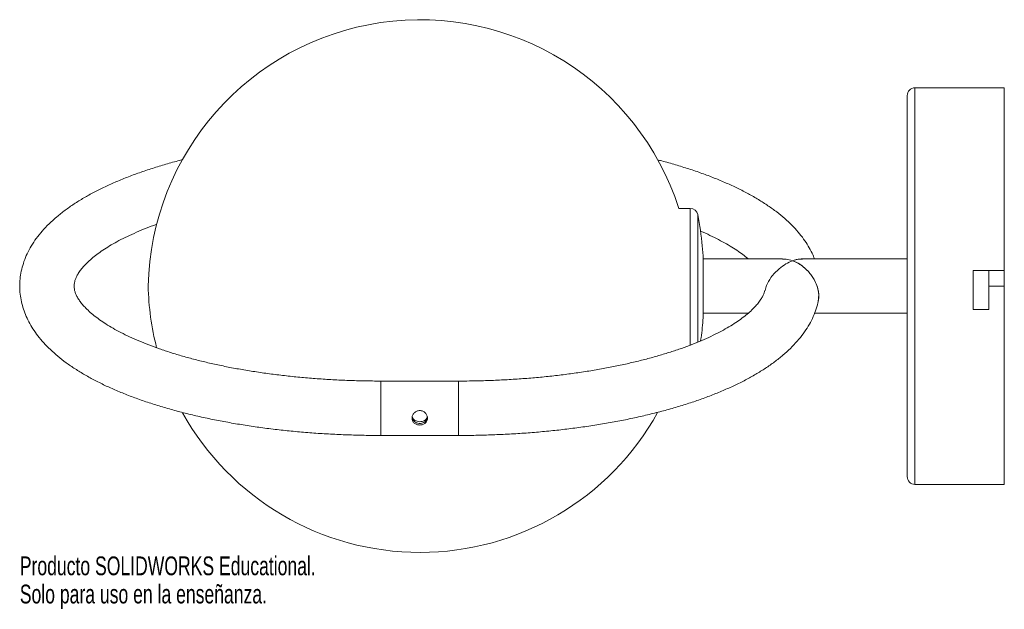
# Paper-space layout '_Izquierda' of a CAD drawing. Header units: millimetres. Extents: x -113 to 140, y -83 to 69.
import ezdxf

# ---------------------------------------------------------------- set-up
doc = ezdxf.new("R2010")
doc.units = ezdxf.units.MM
doc.styles.add('SLDTEXTSTYLE0', font='TXT', dxfattribs={"width": 0.7})

psp = doc.layouts.new('_Izquierda')

# ---------------------------------------------------------------- linework, layer by layer
at = {"color": 7, "linetype": 'Continuous', "lineweight": 15}
for p, q in [((140.5, 51), (117.5, 51)), ((140.5, -51), (140.5, 51)), ((115.5, -49), (115.5, 49)), ((59.64, 20), (56.68, 20)), ((83.42, 7), (63, 7)), ((63, 7), (63, -7)), ((115.5, 7), (88.5, 7)), ((140.5, 4), (132.5, 4)), ((132.5, 4), (132.5, -6)), ((136.5, -6), (136.5, 4)), ((136.5, 0), (140.5, 0)), ((63, -7), (74.54, -7)), ((91.63, -7), (115.5, -7)), ((132.5, -6), (136.5, -6)), ((0, -24.42), (-20, -24.42)), ((-20, -38.42), (-20, -24.42)), ((-20, -38.42), (0, -38.42)), ((117.5, -51), (140.5, -51))]:
    psp.add_line(p, q, dxfattribs=at)
at = {"color": 8, "linetype": 'Continuous', "lineweight": 15}
for p, q in [((117.5, 51), (117.5, -51)), ((59.64, 20), (59.64, -15.25)), ((61.6, 18.37), (61.6, -14.42)), ((0, -38.42), (0, -24.42))]:
    psp.add_line(p, q, dxfattribs=at)
at = {"color": 7, "linetype": 'Continuous', "lineweight": 15}
for centre, radius, start, end in [((-9.94, -1.49), 70, 17.8744, 178.7839), ((117.5, 49), 2, 90, 180), ((59.64, 18), 2, 10.7779, 90), ((-9.94, 1.49), 70, 181.2161, 194.3529), ((-9.94, 1.49), 70, 209.1092, 330.9334), ((117.5, -49), 2, 180, 270)]:
    psp.add_arc(centre, radius, start, end, dxfattribs=at)
for points, knots in [([(-71.04, 32.52), (-71.15, 32.49), (-72.5, 32.16), (-74.97, 31.47), (-78.45, 30.43), (-81.8, 29.32), (-85.02, 28.13), (-88.11, 26.88), (-91.06, 25.55), (-93.87, 24.16), (-96.53, 22.69), (-99.02, 21.14), (-101.36, 19.51), (-103.51, 17.81), (-105.47, 16.03), (-107.22, 14.19), (-108.75, 12.28), (-110.05, 10.34), (-111.11, 8.36), (-111.93, 6.36), (-112.52, 4.36), (-112.88, 2.36), (-113.03, 0.38), (-112.97, -1.59), (-112.69, -3.54), (-112.22, -5.45), (-111.55, -7.34), (-110.68, -9.2), (-109.61, -11.03), (-108.33, -12.84), (-106.83, -14.61), (-105.13, -16.36), (-103.21, -18.06), (-101.08, -19.72), (-98.75, -21.31), (-96.25, -22.85), (-93.57, -24.31), (-90.74, -25.71), (-87.75, -27.03), (-84.63, -28.28), (-81.38, -29.46), (-78, -30.57), (-74.5, -31.61), (-70.89, -32.58), (-67.17, -33.48), (-63.36, -34.3), (-59.45, -35.05), (-55.47, -35.73), (-51.41, -36.33), (-47.28, -36.86), (-43.09, -37.31), (-38.86, -37.69), (-34.59, -37.99), (-30.28, -38.21), (-25.95, -38.36), (-22.52, -38.41), (-20.54, -38.42), (-20, -38.42)], [0, 0, 0, 0, 0.001711, 0.020879, 0.040101, 0.059384, 0.078736, 0.098165, 0.117679, 0.137286, 0.156986, 0.176775, 0.196631, 0.216502, 0.236286, 0.255855, 0.275058, 0.293754, 0.311853, 0.329342, 0.346278, 0.362767, 0.37894, 0.394942, 0.410903, 0.426935, 0.443176, 0.459756, 0.476784, 0.494341, 0.512459, 0.531114, 0.550226, 0.569672, 0.589321, 0.609059, 0.628789, 0.648464, 0.668063, 0.687578, 0.707013, 0.726371, 0.745659, 0.764886, 0.784059, 0.803184, 0.822268, 0.841317, 0.860336, 0.879329, 0.8983, 0.917254, 0.936194, 0.955123, 0.974044, 0.992961, 1, 1, 1, 1]), ([(91.63, 7), (91.44, 7.49), (90.98, 8.62), (90.04, 10.32), (88.85, 12.14), (87.44, 13.93), (85.82, 15.69), (83.98, 17.41), (81.93, 19.08), (79.68, 20.7), (77.24, 22.26), (74.63, 23.75), (71.85, 25.17), (68.93, 26.52), (65.86, 27.8), (62.66, 29.01), (59.33, 30.15), (55.87, 31.21), (53.15, 31.99), (51.54, 32.39), (51.17, 32.48)], [0, 0, 0, 0, 0.0396838, 0.0918662, 0.1456028, 0.2010585, 0.2582311, 0.3169339, 0.3768286, 0.4375076, 0.4985883, 0.5597545, 0.6207887, 0.6816052, 0.7421695, 0.8024777, 0.8625422, 0.9223834, 0.9820242, 1, 1, 1, 1]), ([(62.98, 6.9), (62.91, 8.04), (62.68, 11.89), (62.05, 15.7), (61.6, 18.37)], [0, 0, 0, 0, 0.2974036, 1, 1, 1, 1]), ([(-20, -24.42), (-20.72, -24.42), (-22.81, -24.41), (-26.26, -24.34), (-30.34, -24.2), (-34.4, -23.97), (-38.42, -23.68), (-42.39, -23.31), (-46.29, -22.88), (-50.13, -22.37), (-53.89, -21.8), (-57.55, -21.17), (-61.11, -20.47), (-64.56, -19.71), (-67.88, -18.9), (-71.07, -18.03), (-74.12, -17.11), (-77.03, -16.15), (-79.77, -15.15), (-82.34, -14.11), (-84.74, -13.05), (-86.96, -11.96), (-88.99, -10.86), (-90.83, -9.75), (-92.47, -8.65), (-93.92, -7.56), (-95.17, -6.49), (-96.22, -5.45), (-97.09, -4.46), (-97.77, -3.53), (-98.29, -2.66), (-98.65, -1.85), (-98.89, -1.09), (-99.01, -0.34), (-99, 0.4), (-98.87, 1.17), (-98.61, 1.95), (-98.22, 2.79), (-97.65, 3.71), (-96.89, 4.7), (-95.96, 5.73), (-94.84, 6.78), (-93.54, 7.86), (-92.04, 8.95), (-90.36, 10.05), (-88.48, 11.15), (-86.42, 12.24), (-84.17, 13.31), (-81.74, 14.36), (-79.6, 15.22), (-78.21, 15.71), (-77.74, 15.87)], [0, 0, 0, 0, 0.01109, 0.032207, 0.053322, 0.07443, 0.095528, 0.116612, 0.137679, 0.158724, 0.179743, 0.200732, 0.221684, 0.242595, 0.263458, 0.284265, 0.30501, 0.325684, 0.346276, 0.366779, 0.387181, 0.407473, 0.427646, 0.447696, 0.467621, 0.487429, 0.507141, 0.526803, 0.546473, 0.566251, 0.586323, 0.607, 0.628808, 0.652706, 0.680446, 0.705307, 0.727221, 0.747569, 0.769192, 0.78976, 0.809793, 0.829593, 0.84933, 0.869079, 0.888896, 0.908814, 0.928849, 0.949005, 0.969278, 0.989662, 1, 1, 1, 1]), ([(62.2, 14.15), (62.24, 14.14), (63.13, 13.78), (64.73, 13.05), (66.96, 11.96), (68.99, 10.86), (70.83, 9.75), (72.47, 8.65), (73.71, 7.73), (74.33, 7.19), (74.54, 7)], [0, 0, 0, 0, 0.007206, 0.161848, 0.315656, 0.468567, 0.620537, 0.771561, 0.921699, 1, 1, 1, 1]), ([(86, 6.52), (86, 6.51), (85.42, 6.3), (84.24, 5.74), (82.71, 4.66), (81.42, 3.45), (80.28, 2.06), (79.33, 0.51), (79.01, -0.67), (78.89, -1.11)], [0, 0, 0, 0, 0.001396, 0.204086, 0.413511, 0.551315, 0.692518, 0.887878, 1, 1, 1, 1]), ([(83.42, 6.95), (83.71, 6.96), (84.56, 6.98), (85.43, 6.72), (86, 6.52), (86, 6.52)], [0, 0, 0, 0, 0.3516754, 0.995445, 1, 1, 1, 1]), ([(88.51, 6.97), (88.29, 6.97), (87.49, 6.99), (86.63, 6.75), (86, 6.52), (86, 6.52)], [0, 0, 0, 0, 0.265759, 0.995377, 1, 1, 1, 1]), ([(86, 6.52), (86, 6.52), (86.53, 6.71), (87.38, 6.97), (88.19, 6.96), (88.5, 6.95)], [0, 0, 0, 0, 0.004625, 0.612915, 1, 1, 1, 1]), ([(86, 6.52), (86, 6.51), (86.53, 6.32), (87.58, 5.82), (88.94, 4.85), (90.08, 3.75), (91.14, 2.43), (92.09, 0.74), (92.68, -1.26), (92.82, -2.78), (92.63, -3.49), (92.58, -3.69)], [0, 0, 0, 0, 0.001154, 0.152915, 0.309114, 0.414709, 0.522782, 0.685403, 0.817524, 0.95022, 1, 1, 1, 1]), ([(92.62, -3.72), (92.68, -3.16), (92.81, -2.08), (92.43, -0.27), (91.81, 1.25), (91.05, 2.51), (90.18, 3.63), (89.12, 4.7), (87.7, 5.76), (86.63, 6.29), (86, 6.51), (86, 6.52)], [0, 0, 0, 0, 0.129953, 0.25005, 0.375248, 0.467587, 0.562566, 0.687889, 0.816765, 0.998846, 1, 1, 1, 1]), ([(78.86, -1.1), (78.8, -1.32), (78.69, -1.76), (78.35, -2.53), (77.85, -3.4), (77.18, -4.34), (76.31, -5.36), (75.26, -6.4), (74.02, -7.47), (72.6, -8.56), (70.98, -9.66), (69.17, -10.76), (67.18, -11.85), (65, -12.93), (62.64, -13.99), (60.1, -15.02), (57.4, -16.02), (54.53, -16.98), (51.52, -17.9), (48.36, -18.77), (45.07, -19.59), (41.65, -20.35), (38.11, -21.06), (34.48, -21.7), (30.74, -22.29), (26.92, -22.8), (23.03, -23.25), (19.08, -23.62), (15.07, -23.93), (11.02, -24.16), (6.94, -24.33), (3.26, -24.41), (0.95, -24.42), (0, -24.42)], [0, 0, 0, 0, 0.031424, 0.064298, 0.095519, 0.128608, 0.160651, 0.192188, 0.223544, 0.254889, 0.286311, 0.31788, 0.349628, 0.381567, 0.413695, 0.446003, 0.478479, 0.511107, 0.543872, 0.576759, 0.609754, 0.642843, 0.676015, 0.709259, 0.742565, 0.775923, 0.809326, 0.842767, 0.876238, 0.909734, 0.943248, 0.976775, 1, 1, 1, 1]), ([(0, -38.42), (0.76, -38.42), (2.97, -38.41), (6.63, -38.34), (10.95, -38.18), (15.25, -37.95), (19.51, -37.64), (23.73, -37.25), (27.91, -36.79), (32.02, -36.25), (36.06, -35.63), (40.03, -34.95), (43.91, -34.19), (47.71, -33.35), (51.4, -32.45), (54.98, -31.47), (58.45, -30.43), (61.8, -29.32), (65.02, -28.13), (68.11, -26.88), (71.06, -25.55), (73.87, -24.16), (76.53, -22.69), (79.02, -21.14), (81.36, -19.51), (83.51, -17.81), (85.47, -16.03), (87.22, -14.19), (88.75, -12.28), (90.05, -10.34), (91.11, -8.36), (91.92, -6.36), (92.41, -4.81), (92.57, -3.92), (92.6, -3.71)], [0, 0, 0, 0, 0.016972, 0.049165, 0.081364, 0.113571, 0.145792, 0.178031, 0.210294, 0.242586, 0.274914, 0.307285, 0.339706, 0.372187, 0.404735, 0.437363, 0.470081, 0.502903, 0.535842, 0.568914, 0.602131, 0.635504, 0.669037, 0.702719, 0.736518, 0.770341, 0.804016, 0.837326, 0.870013, 0.901836, 0.932643, 0.962412, 0.991239, 1, 1, 1, 1]), ([(62.28, -14.12), (62.32, -13.84), (62.64, -11.85), (62.89, -9.47), (62.95, -7.37), (62.96, -6.99)], [0, 0, 0, 0, 0.119696, 0.84203, 1, 1, 1, 1]), ([(-8, -33.98), (-8, -33.85), (-8.01, -33.73), (-8.06, -33.49), (-8.1, -33.36), (-8.2, -33.13), (-8.27, -33.02), (-8.41, -32.8), (-8.49, -32.7), (-8.77, -32.42), (-8.99, -32.27), (-9.35, -32.12), (-9.48, -32.08), (-9.74, -32.02), (-9.87, -32.01), (-10.13, -32.01), (-10.26, -32.02), (-10.52, -32.07), (-10.65, -32.11), (-11.01, -32.27), (-11.23, -32.42), (-11.51, -32.7), (-11.59, -32.8), (-11.73, -33.01), (-11.8, -33.13), (-11.9, -33.36), (-11.94, -33.48), (-11.99, -33.73), (-12, -33.85), (-12, -34.22), (-11.95, -34.46), (-11.8, -34.78), (-11.73, -34.89), (-11.59, -35.07), (-11.51, -35.16), (-11.32, -35.32), (-11.22, -35.39), (-11.01, -35.51), (-10.89, -35.56), (-10.65, -35.65), (-10.52, -35.68), (-10.27, -35.72), (-10.13, -35.73), (-9.87, -35.73), (-9.74, -35.72), (-9.48, -35.68), (-9.35, -35.65), (-8.99, -35.52), (-8.77, -35.4), (-8.49, -35.16), (-8.41, -35.07), (-8.27, -34.89), (-8.2, -34.78), (-8.1, -34.57), (-8.06, -34.45), (-8.01, -34.22), (-8, -34.1), (-8, -33.98)], [0, 0, 0, 0, 0.03125, 0.03125, 0.0625, 0.0625, 0.09375, 0.09375, 0.125, 0.125, 0.1875, 0.1875, 0.21875, 0.21875, 0.25, 0.25, 0.28125, 0.28125, 0.3125, 0.3125, 0.375, 0.375, 0.40625, 0.40625, 0.4375, 0.4375, 0.46875, 0.46875, 0.5, 0.5, 0.5625, 0.5625, 0.59375, 0.59375, 0.625, 0.625, 0.65625, 0.65625, 0.6875, 0.6875, 0.71875, 0.71875, 0.75, 0.75, 0.78125, 0.78125, 0.8125, 0.8125, 0.875, 0.875, 0.90625, 0.90625, 0.9375, 0.9375, 0.96875, 0.96875, 1, 1, 1, 1]), ([(-11.97, -33.73), (-11.97, -33.78), (-11.98, -34.03), (-11.78, -34.44), (-11.4, -34.89), (-10.83, -35.2), (-10.17, -35.33), (-9.5, -35.29), (-8.9, -35.08), (-8.41, -34.71), (-8.09, -34.24), (-8.04, -33.87), (-8.03, -33.72)], [0, 0, 0, 0, 0.027993, 0.134717, 0.244338, 0.359099, 0.473626, 0.582075, 0.688378, 0.799474, 0.915057, 1, 1, 1, 1]), ([(-11.97, -33.73), (-11.96, -33.88), (-11.92, -34.22), (-11.61, -34.68), (-11.13, -35.07), (-10.5, -35.29), (-9.83, -35.33), (-9.19, -35.2), (-8.63, -34.91), (-8.23, -34.46), (-8.02, -34.03), (-8.02, -33.77), (-8.03, -33.72)], [0, 0, 0, 0, 0.0803263, 0.1891872, 0.3015704, 0.4172549, 0.5288791, 0.6352471, 0.7434196, 0.8574343, 0.9725894, 1, 1, 1, 1]), ([(-8.07, -33.58), (-8.11, -33.71), (-8.19, -34.02), (-8.55, -34.42), (-9.08, -34.74), (-9.74, -34.89), (-10.4, -34.87), (-11, -34.7), (-11.5, -34.37), (-11.84, -33.98), (-11.9, -33.66), (-11.93, -33.55)], [0, 0, 0, 0, 0.081667, 0.199468, 0.32568, 0.453556, 0.571565, 0.684174, 0.803601, 0.931696, 1, 1, 1, 1])]:
    psp.add_open_spline(points, degree=3, knots=knots, dxfattribs=at)

# ---------------------------------------------------------------- texts
at = {"color": 7, "linetype": 'Continuous', "char_height": 4.8336, "attachment_point": 1, "style": 'SLDTEXTSTYLE0'}
for s, insert in [('Producto SOLIDWORKS Educational.', (-112.98, -69.54)), ('Solo para uso en la enseñanza.', (-112.98, -76.79))]:
    psp.add_mtext(s, dxfattribs=dict(at, insert=insert))

doc.saveas('drawing.dxf')
